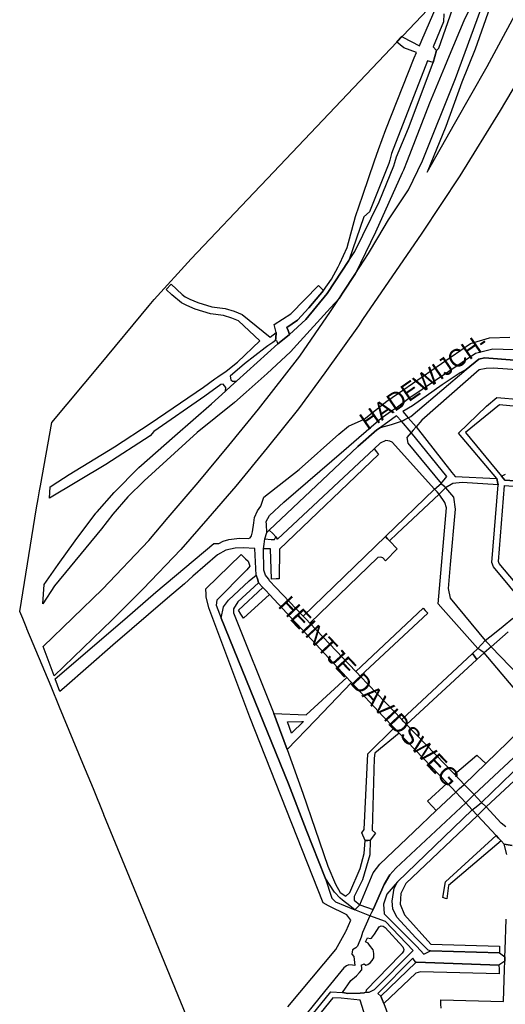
# Model space of a CAD drawing. Header units: metres. Extents: x 89872 to 99175, y 455036 to 468911.
# Tile 22 of 196: x 90100 to 90511, y 462879 to 463713. Entities that reach past the tile are written whole.
import ezdxf
from ezdxf.enums import TextEntityAlignment as Align

# ---------------------------------------------------------------- set-up
doc = ezdxf.new("R2010")
doc.units = ezdxf.units.M
for name, color, linetype in [('Gemeentegrenzen', 7, 'KG-GEMEENTE'), ('Straatnamen doorgaand', 7, 'Continuous'), ('Wegdeel doorgaand', 1, 'Continuous')]:
    doc.layers.add(name, color=color, linetype=linetype)
doc.layers.add('Waterdeel', color=7, linetype='Continuous', true_color=0x00aaff)
doc.layers.add('Wegdeel', color=7, linetype='Continuous', true_color=0x9a9a9a)
doc.linetypes.add('KG-GEMEENTE', pattern='A,1,-2.25,[5,NLCS.SHX,S=1,R=0,X=0,Y=0],-2.25', length=5.5)

msp = doc.modelspace()

# ---------------------------------------------------------------- linework, layer by layer
at = {"layer": 'Gemeentegrenzen', "flags": 128}
msp.add_lwpolyline([(91985.81, 461811.85), (91972.57, 462039.53), (91971.6, 462056.3), (91967.49, 462128.63), (91962.83, 462210.97), (91960.34, 462254.93), (91958.38, 462287.72), (91957.54, 462303.5), (91953.25, 462376.82), (91949.07, 462450.57), (91945.57, 462510.65), (91945.53, 462511.41), (91944.05, 462536.8), (91939.65, 462613.05), (91939.1, 462623.35), (91938.57, 462631.45), (91938.23, 462636.98), (91937.67, 462642.89), (91936.85, 462652.09), (91936.52, 462654.38), (91935.98, 462657.99), (91935.33, 462663.56), (91934.45, 462669.41), (91933.8, 462674.81), (91933.05, 462679.59), (91932.12, 462684.85), (91931.02, 462690.8), (91930.09, 462696.64), (91928.92, 462701.54), (91927.67, 462706.73), (91926.53, 462711.8), (91925.24, 462717.4), (91923.73, 462722.43), (91922.33, 462727.7), (91920.92, 462732.71), (91919.31, 462738.23), (91915.52, 462749.56), (91913.84, 462754.96), (91910.59, 462763.16), (91900, 462756.63), (91894.27, 462753.1), (91893.41, 462752.56), (91893.08, 462752.35), (91884, 462746.62), (91876.06, 462741.71), (91871.9, 462739.14), (91859.4, 462731.41), (91857.07, 462730.38), (91854.17, 462729.67), (91840.7, 462727.72), (91801.69, 462720.65), (91743.12, 462709.89), (91742.28, 462716.24), (91723.98, 462713.51), (91721.47, 462713.14), (91720.03, 462712.92), (91719.53, 462715.26), (91717.01, 462726.9), (91710.31, 462748.15), (91708.08, 462760.41), (91708.41, 462802.88), (91701.05, 462801.8), (91700.15, 462801.67), (91694.18, 462809.59), (91686.69, 462814.41), (91673.3, 462814.88), (91656.6, 462811.35), (91643.73, 462809.01), (91625.38, 462808.56), (91618.79, 462800.58), (91616.38, 462798.02), (91547.8, 462797.16), (91535.89, 462797.01), (91533.97, 462796.98), (91532.91, 462796.98), (91492.23, 462796.74), (91467.4, 462766.42), (91427.24, 462713.3), (91393.47, 462668.65), (91384.92, 462657.34), (91345.12, 462601.61), (91322.75, 462570.28), (91311.3, 462554.1), (91298.16, 462535.1), (91240.59, 462451.23), (91199.39, 462390.97), (91179.79, 462362.29), (91160.33, 462333.57), (91116.85, 462270.02), (91100.95, 462246.71), (91075.23, 462209.11), (91051.88, 462174.92), (91033.16, 462147.46), (91019.52, 462127.52), (90993.15, 462089.17), (90959.24, 462039.53), (90924.92, 461989.3), (90854.66, 461891.45), (90848.48, 461882.28), (90843.78, 461875.03), (90834.61, 461861.6), (90817.06, 461835.96), (90811.97, 461836.6), (90802.84, 461837.74), (90801.07, 461837.96), (90760.92, 461842.97), (90699.32, 461850.65), (90696.92, 461850.95), (90695.83, 461851.08), (90678.28, 461853.27), (90675.91, 461853.57), (90672.92, 461853.94), (90670.47, 461854.25), (90666.84, 461854.7), (90664.35, 461855.01), (90664.01, 461855.05), (90609.06, 461861.91), (90479.28, 461799.79), (90472.29, 461804.82), (90462.06, 461812.15), (90453.36, 461818.46), (90438.82, 461828.9), (90419.02, 461844.35), (90421.38, 461847.24), (90429.77, 461949.31), (90429.54, 461950.1), (90406.8, 462028.72), (90405.32, 462036.59), (90404.76, 462039.53), (90393.73, 462098.21), (90392.3, 462105.79), (90384.04, 462159.12), (90392.42, 462305.56), (90391.99, 462305.98), (90370.47, 462327.07), (90399.99, 462360.63), (90422.7, 462386.62), (90434.72, 462401.41), (90436.55, 462403.6), (90435.45, 462404.75), (90419.84, 462421.08), (90403.64, 462438.52), (90393.79, 462449.24), (90393.71, 462449.33), (90386.15, 462467.2), (90374.47, 462495.6), (90363.46, 462525.49), (90355.96, 462545.83), (90348.73, 462563.94), (90333.81, 462601.31), (90333.12, 462603.04), (90318.97, 462638.48), (90318.87, 462638.7), (90313.58, 462651.96), (90281.92, 462735.54), (90267.14, 462773.68), (90265.29, 462797.2), (90265.01, 462800.73), (90264.77, 462803.83), (90264.66, 462805.22), (90240.77, 462869.48), (90208.47, 462948.15), (90171.15, 463039.41), (90171.1, 463039.53), (90162.16, 463061.39), (90153.37, 463082.88), (90133.53, 463130.56), (90133.48, 463130.7), (90126.29, 463147.97), (90105.85, 463197.09), (90105.84, 463197.12), (90102.3, 463205.62), (90099.75, 463211.73), (90114.01, 463299.45), (90115.39, 463307.17), (90116.59, 463313.87), (90117.35, 463318.08), (90126.99, 463371.94), (90167.36, 463420.21), (90209.48, 463471.04), (90213.6, 463476.02), (90245.14, 463510.53), (90303.59, 463572.17), (90304.37, 463573), (90450.55, 463727.19), (90461.14, 463738.35), (90463.31, 463740.64), (90464.72, 463742.71), (90536.27, 463847.55), (90538.65, 463851.04), (90562.43, 463885.88), (90582.05, 463914.68), (90599.47, 463940.24), (90600.86, 463942.28), (90601.04, 463942.55), (90640.85, 464000.98), (90667.03, 464039.53), (90691.97, 464076.25), (90692.05, 464076.37), (90694.18, 464079.51), (90701.12, 464089.5), (90701.18, 464089.58), (90702.2, 464091.09), (90703.4, 464092.85), (90714.67, 464109.44), (90725.77, 464125.78), (90726.72, 464127.19), (90740.2, 464147.04), (90762.73, 464180.92), (90765.08, 464184.57), (90771, 464193.76), (90771.42, 464193.23), (90806.89, 464250.06), (90799.19, 464267.98), (90793.58, 464280.07), (90804.61, 464284.92), (90803.81, 464286.83), (90821.67, 464318.03), (90833.48, 464340.07), (90842.17, 464363.91), (90849.47, 464388.53), (90850.9, 464396.71), (90858.13, 464437.99), (90858.63, 464440.87), (90862.59, 464497.94), (90866.13, 464525.28), (90871.25, 464551.16), (90878.53, 464576.98), (90885.23, 464600.76), (90894.69, 464624.16), (90916.23, 464670.78), (90923.29, 464685), (90927.38, 464693.22), (90938.43, 464709.97), (90941.09, 464714), (90957.05, 464733.72), (90973.35, 464753.19), (90989.85, 464772.53), (91044.92, 464827.73), (91063.03, 464849.21), (91079.63, 464871.08), (91092.42, 464893.28), (91103.51, 464916.81), (91112.67, 464940.33), (91120.29, 464963.85), (91127, 464987.97), (91139, 465039.53), (91144.01, 465061.06), (91152.55, 465098.5), (91157.84, 465121.7), (91161.11, 465136.01), (91167.76, 465165.19), (91172.72, 465186.93), (91274.16, 465169.82), (91278.87, 465168.92), (91306.94, 465164.19), (91332.25, 465159.92), (91370.23, 465153.71), (91556.5, 465122.29), (91557.9, 465122.05), (91558.32, 465121.98), (91871.9, 465069.08), (91922.03, 465060.62), (92028.58, 465042.86), (92029.05, 465042.78), (92039.59, 465041.01), (92042.01, 465042.88), (92058.73, 465054.97), (92061.16, 465057.23), (92072.53, 465074.55), (92088.56, 465098.55), (92080.97, 465168.59), (92067.81, 465290.11), (92105.28, 465350.83), (92113.42, 465364.09), (92113.85, 465364.8), (92156.87, 465434.93), (92230.87, 465530.04), (92308.96, 465565.35), (92325.03, 465572.62), (92358.36, 465534.34), (92375.52, 465545.73), (92376.91, 465547.36), (92384.66, 465556.46), (92397.29, 465571.45), (92416.04, 465593.91), (92432.88, 465613.69), (92464.88, 465651.21), (92497.86, 465688.87), (92505.83, 465697.44), (92511.57, 465704.12), (92521.66, 465716.37), (92529.98, 465726.8), (92537.61, 465736.36), (92552.63, 465755.02), (92556.4, 465759.68), (92562.83, 465767.63), (92569.99, 465776.31), (92574, 465780.59), (92577.23, 465784.05), (92588.96, 465795.43), (92608.34, 465813.96), (92622.92, 465827.43), (92631.95, 465835.5), (92640.36, 465842.9), (92646.72, 465848.4), (92649.67, 465851.09), (92655.38, 465856.57), (92659.68, 465860.77), (92669.91, 465871.24), (92675.75, 465876.86), (92679.79, 465880.73), (92688.17, 465888.52), (92695.01, 465895.69), (92697.26, 465898.27), (92704.75, 465907.62), (92710.44, 465915.75), (92715.48, 465923.91), (92725.57, 465940.5), (92746.28, 465971.18), (92753.8, 465982.23), (92759.43, 465990.23), (92765.7, 465998.94), (92769.21, 466003.16), (92773.77, 466008.49), (92780.83, 466016.17), (92794.83, 466030.97), (92802.6, 466039.51), (92802.62, 466039.53), (92809.88, 466047.53), (92816.37, 466054.82), (92821.82, 466061.33), (92828.63, 466069.34), (92835.92, 466079.06), (92842.64, 466088.4), (92855.4, 466105.33), (92855.72, 466105.42), (92856.2, 466105.49), (92856.58, 466105.48), (92857, 466105.46), (92857.27, 466105.4), (92857.62, 466105.29), (92857.92, 466105.17), (92858.19, 466105.04), (92858.49, 466104.84), (92859.04, 466104.43), (92861.97, 466101.77), (92865.72, 466098.37), (92920.24, 466048.9), (92924.01, 466045.52), (92930.57, 466039.62), (92998.61, 466101.64), (93005.84, 466108.13), (93007.72, 466106.77), (93009.32, 466105.61), (93030.87, 466090.03), (93065.85, 466064.82), (93100.67, 466039.53), (93102.63, 466038.11), (93109.36, 466033.25), (93110.1, 466034.21), (93306.23, 465895.87), (93359.76, 465857.43), (93435.05, 465802.05), (93442.08, 465801.87), (93443.29, 465801.85), (93453.92, 465801.63), (93457.86, 465939.66), (93469.43, 465939.2), (93472.19, 465939.09), (93475.38, 465938.96), (93481.54, 465938.72), (93483.27, 465938.65), (93484.14, 465938.62), (93485.57, 465938.11), (93486.41, 465937.57), (93494.85, 465922.09), (93504.14, 465904.63), (93508.62, 465897.95), (93513.13, 465894.34), (93520.95, 465889.78), (93530.99, 465883.82), (93532.52, 465882.69), (93535.59, 465878.57), (93538.2, 465872.98), (93542.8, 465865.6), (93545.32, 465862.19), (93550.73, 465857.44), (93558, 465851.82), (93581.85, 465842.2), (93589.8, 465836.36), (93596, 465832.33), (93604.61, 465824.42), (93611.17, 465817.58), (93626.64, 465799), (93639.91, 465783.23), (93651.14, 465769.83), (93670.29, 465745.71), (93684.46, 465727.85), (93694.85, 465714.77), (93712.32, 465692.69), (93728.2, 465671.99), (93747.98, 465645.79), (93761.04, 465629.12), (93766.29, 465628.08), (93771.39, 465626.55), (93776.82, 465625.79), (93788.1, 465624.27), (93792.4, 465621.55), (93838.86, 465642.65), (93852.5, 465660.67), (93871.9, 465686.31), (93875.58, 465691.17), (93878.32, 465694.79), (93890.16, 465710.98), (93902.12, 465728.33), (93905.89, 465733.99), (93919.17, 465753.96), (93935.19, 465778.88), (93943.9, 465792.43), (93948.65, 465800.04), (93970.06, 465836.53), (93970.54, 465837.4), (93971.35, 465838.89), (93989.07, 465871.24), (93993.85, 465879.98), (94010.83, 465914.78), (94036.3, 465967.7), (94036.96, 465969.06), (94053.84, 466007.74), (94056.01, 466013.14), (94057.82, 466017.96), (94065.93, 466039.53), (94071.93, 466055.52), (94073.83, 466060.66), (94078.67, 466074.57), (94085.46, 466094.06), (94093.55, 466118.42), (94094.92, 466122.53), (94102.3, 466146.15), (94103.67, 466150.8), (94110.42, 466174.94), (94113.71, 466186.71), (94121.68, 466216.88), (94125.59, 466232.1), (94127.77, 466240.59), (94137.96, 466288.64), (94144.53, 466331.52), (94144.93, 466334.98), (94145.41, 466339.09), (94145.82, 466342.66), (94151.42, 466390.75), (94153.23, 466390.7), (94157.6, 466460.9), (94159.9, 466526.21), (94159.35, 466560.42), (94158.49, 466578.41), (94170.96, 466578.54), (94209.06, 466578.94), (94214.84, 466579), (94215.89, 466579.01), (94219.52, 466579.05), (94240.71, 466579.18), (94241.51, 466579.18), (94263.35, 466579.32), (94263.77, 466579.32), (94282.32, 466579.43), (94323.27, 466579.65), (94379.32, 466580.31), (94401.36, 466585.53), (94402.65, 466586.01), (94419.81, 466593.87), (94424.57, 466597.31), (94434.77, 466604.54), (94443.71, 466610.91), (94446.73, 466613.07), (94447.21, 466613.41), (94452.88, 466617.46), (94455.64, 466618.85), (94468.76, 466625.48), (94489.19, 466633.87), (94509.41, 466639.35), (94528.78, 466642.95), (94558.66, 466645.13), (94568.59, 466644.46), (94591.46, 466642.45), (94597.53, 466641.07), (94607.95, 466639.18), (94627.5, 466635), (94700, 466615.5), (94735, 466606.5), (94916, 466566.5), (94919.73, 466565.74), (94955, 466558.5), (94960.94, 466557.34), (94964.2, 466556.71), (94965.83, 466558.34), (94967.61, 466560.24), (95049.67, 466540.64), (95076.19, 466534.31), (95121, 466523.72), (95162.95, 466513.62), (95181.07, 466509.25), (95206.54, 466503.31), (95252.02, 466491.75), (95295.53, 466480.7), (95302.45, 466479.13), (95324.97, 466472.76), (95370.65, 466460.17), (95399.23, 466452.31), (95479.68, 466427.72), (95495.6, 466422.85), (95497.02, 466422.44), (95500.31, 466421.48), (95521.54, 466414.36), (95521.72, 466414.3), (95578.37, 466395.31), (95578.38, 466395.16), (95578.82, 466390.43), (95579.2, 466386.47), (95579.25, 466385.66), (95579.74, 466378.15), (95579.76, 466373.01), (95579.77, 466370.42), (95579.73, 466368.56), (95579.7, 466366.73), (95579.55, 466358.34), (95579.25, 466356.16), (95579.19, 466355.76), (95578.88, 466353.52), (95578.85, 466353.31), (95576.38, 466342.92), (95574.98, 466330.93), (95574.45, 466318.83), (95574.73, 466296.11), (95575.17, 466266.8), (95575.16, 466263.45), (95574.33, 466256.64), (95572.45, 466246.32), (95570.27, 466235.69), (95567.02, 466224.62), (95557.98, 466194.3), (95552.98, 466177.27), (95549.34, 466166.34), (95547.1, 466160.72), (95545.34, 466154.12), (95542, 466138.28), (95539.78, 466125.62), (95539.36, 466123.58), (95537.12, 466114.76), (95535.79, 466105.96), (95534.78, 466098.22), (95534.13, 466088.41), (95533.79, 466082.76), (95533.54, 466078.91), (95530.66, 466058.4), (95529.12, 466043.77), (95528.98, 466039.53), (95528.97, 466039.12), (95530.32, 466010.37), (95530.62, 466007.24), (95531.17, 466003.97), (95531.78, 466000.6), (95540.13, 465977.94), (95544.77, 465965.04), (95546.23, 465960.02), (95549.07, 465951.74), (95550.04, 465947.53), (95550.97, 465942.66), (95552.42, 465934.03), (95552.68, 465931.95), (95553.53, 465925.61), (95554.12, 465921.5), (95556.73, 465908.18), (95558.94, 465897.06), (95560.33, 465890.16), (95561.4, 465883.69), (95562.18, 465878.87), (95562.57, 465875.79), (95562.89, 465866.79), (95563.3, 465854.63), (95563.55, 465848.28), (95563.55, 465843.26), (95563.6, 465835.56), (95563.61, 465832.46), (95563.31, 465827.46), (95562.96, 465822.22), (95562.3, 465816.61), (95561.77, 465812.67), (95560.32, 465803.53), (95559.52, 465798.89), (95558.78, 465795.56), (95553.78, 465772.56), (95551.91, 465764.15), (95550.5, 465757.21), (95548.74, 465750.32), (95547.3, 465744.37), (95546.46, 465740.94), (95543.92, 465732.87), (95540.23, 465722.02), (95539.71, 465720.56), (95539.09, 465716.02), (95538.47, 465711.26), (95536.77, 465702.24), (95527.92, 465670.67), (95527.84, 465668.95), (95527.7, 465667.03), (95528.82, 465658.18), (95531.91, 465635.75), (95537.16, 465601.96), (95537.52, 465600), (95537.96, 465597.87), (95540.35, 465589.87), (95543.94, 465578.1), (95546.47, 465570.53), (95553.13, 465554.75), (95567.64, 465520.24), (95573.21, 465505.84), (95574.45, 465501.86), (95575.55, 465498.07), (95576.32, 465494.08), (95576.62, 465490.2), (95576.79, 465485.95), (95576.96, 465481.99), (95576.94, 465478.22), (95576.51, 465474.48), (95576.09, 465472.29), (95575.37, 465469.6), (95574.08, 465465.33), (95572.6, 465461.08), (95571.42, 465458.18), (95570.11, 465455.28), (95568.34, 465451.92), (95565.89, 465448.07), (95565.58, 465447.53), (95562.52, 465440.39), (95559.07, 465433.06), (95540.84, 465399.48), (95523.65, 465368.23), (95516.81, 465356.01), (95511.85, 465347.89), (95492.52, 465317.33), (95486.36, 465307.5), (95480.59, 465297.94), (95479.77, 465296.75), (95477.89, 465294.01), (95477.47, 465293.39), (95474.71, 465289.14), (95468.37, 465278.85), (95458.8, 465263.96), (95447.6, 465249.33), (95444.94, 465246.39), (95423.24, 465225.43), (95398.04, 465200.76), (95373.2, 465175.41), (95363.98, 465165), (95359.15, 465158.83), (95346.67, 465140.48), (95339.62, 465123.09), (95339.26, 465121.58), (95339.18, 465121.24), (95334.55, 465081.47), (95341.66, 465053.51), (95345.02, 465039.53), (95348.03, 465026.98), (95349.31, 465022.05), (95356.2, 465000), (95365.4, 464970.54), (95381.79, 464806.72), (95385.02, 464770.86), (95387.49, 464748.32), (95390.41, 464718.29), (95392.34, 464697.86), (95394.99, 464671.19), (95397.14, 464648.62), (95399.53, 464624.71), (95401.63, 464602.45), (95403.59, 464583.03), (95405.53, 464565.38), (95408.42, 464541.95), (95402.27, 464514.29), (95399.71, 464506.14), (95396, 464495.22), (95392.73, 464487.76), (95388.49, 464478.32), (95384.48, 464470.56), (95376.24, 464454.26), (95370.72, 464442.66), (95365.78, 464430.78), (95358.53, 464412.74), (95352.49, 464396.26), (95346.71, 464379.44), (95342.53, 464364.85), (95337.15, 464344.05), (95332.52, 464321.23), (95329.92, 464306.43), (95328.5, 464296.12), (95326.71, 464282.12), (95326, 464271.02), (95324.59, 464249.71), (95320.1, 464176.63), (95318.9, 464159.43), (95318.29, 464150), (95317.32, 464135.22), (95315.89, 464119.26), (95314.25, 464108.78), (95312.59, 464099.71), (95310.39, 464089.6), (95308.2, 464079.59), (95303.92, 464039.53), (95303.57, 464036.29), (95301.26, 464026.09), (95299.28, 464017.67), (95299.7, 464009.14), (95300.39, 464004.82), (95300.41, 464004.65), (95301.12, 464001.68), (95302.34, 463997.54), (95304.62, 463991.84), (95307.55, 463986.46), (95310.75, 463981.69), (95314.99, 463977.11), (95320.94, 463971.02), (95331.81, 463960.54), (95359.48, 463931.58), (95381.27, 463908.82), (95403.65, 463884.27), (95431.79, 463853.53), (95455.46, 463827.96), (95466.68, 463815.34), (95502.46, 463776.61), (95532.68, 463744.19), (95547.03, 463729.25), (95563.9, 463711.87), (95579.55, 463695.82), (95589.54, 463685.3), (95600.69, 463673.67), (95610.21, 463663.67), (95617.15, 463656.6), (95628.25, 463643.69), (95639.94, 463629.57), (95649.37, 463617.44), (95657.97, 463605.63), (95666.29, 463594.26), (95674.77, 463581.25), (95681.69, 463570.07), (95689.15, 463556.53), (95695.8, 463543.74), (95701.56, 463532.04), (95707.3, 463519.64), (95712.61, 463507.25), (95717.22, 463494.89), (95721.94, 463481.96), (95726.25, 463469.18), (95729.73, 463456.86), (95733.65, 463443.47), (95736.72, 463431.45), (95739.62, 463418.44), (95745.12, 463383.87), (95747.24, 463369.95), (95749.45, 463354.91), (95750.98, 463338.88), (95752.46, 463322.34), (95754.03, 463308.55), (95756.14, 463293.1), (95758.26, 463276.49), (95760.29, 463260.4), (95762.38, 463245.18), (95764.92, 463229.99), (95767.11, 463215.76), (95769.04, 463205.23), (95771.78, 463190.86), (95774.47, 463176.59), (95777.4, 463162.1), (95779.82, 463148.83), (95783.17, 463133.08), (95785.7, 463120.22), (95789.51, 463102.67), (95800.23, 463039.53), (95801.15, 463034.11), (95808.28, 462989.38), (95816.21, 462948.6), (95822.09, 462914.33), (95830.21, 462870.66), (95840.79, 462822.54), (95848.68, 462791.26), (95856.28, 462759.18), (95863, 462728.44), (95868.03, 462705.46), (95871.9, 462690.57), (95880.9, 462655.94), (95891.2, 462609.73), (95902.59, 462560.92), (95903.74, 462555.46), (95913.19, 462510.87), (95919.28, 462490.65), (95920.63, 462486.29), (95909.41, 462481.41), (95909.91, 462479.61), (95909.27, 462479.33), (95905.81, 462477.83), (95905.48, 462478.58), (95900.36, 462476.31), (95871.9, 462463.72), (95867.59, 462461.81), (95857.03, 462457.14), (95848.4, 462453.32), (95846.91, 462452.66), (95834.55, 462447.19), (95826.84, 462443.75), (95826.33, 462443.52), (95823.48, 462442.25), (95819.82, 462440.62), (95806.01, 462434.47), (95783.17, 462424.31), (95760.34, 462414.13), (95714.69, 462393.78), (95690.96, 462383.13), (95662.53, 462370.21), (95633.33, 462356.49), (95602.21, 462341.3), (95578.89, 462329.38), (95575.85, 462327.82), (95554.1, 462316.19), (95541.15, 462309.03), (95526.13, 462300.53), (95513.34, 462293.09), (95496.4, 462282.98), (95481.94, 462274.11), (95466.47, 462264.26), (95454.63, 462256.1), (95434.43, 462241.75), (95416.45, 462228.55), (95394.75, 462212.05), (95389.26, 462207.73), (95370.73, 462193.15), (95368.87, 462191.67), (95369.48, 462190.88), (95369.09, 462190.56), (95368.1, 462191.76), (95366.98, 462190.84), (95366.65, 462191.24), (95365.99, 462192.05), (95347.74, 462177.1), (95335.45, 462166.79), (95305.84, 462140.56), (95277.11, 462113.55), (95261.47, 462100.73), (95241.53, 462081.98), (95228.52, 462069.75), (95221.58, 462063.22), (95203.07, 462043.03), (95199.88, 462039.53), (95175.71, 462013.01), (95154.67, 461988.39), (95142.48, 461973.61), (95126.8, 461954.23), (95111.13, 461934.85), (95101.93, 461923.06), (95084.08, 461899.01), (95065.19, 461871.33), (95044.83, 461840.97), (95034.77, 461826.04), (95016.41, 461798.16), (94997.39, 461770.54), (94998.3, 461770.04), (95003.14, 461767.38), (95034.37, 461750.23), (95077.96, 461726.07), (95081.36, 461723.94), (95167.44, 461678.98), (95166.77, 461678.47), (95161.23, 461673.92), (95169.8, 461669.24), (95169.06, 461668.64), (95163.22, 461663.95), (95152.82, 461655.57), (95147.19, 461650.97), (95131.9, 461638.89), (95115.93, 461626.14), (95101.08, 461614.34), (95100.03, 461613.51), (95084.11, 461600.97), (95069.83, 461589.95), (95056.22, 461579.19), (95049.96, 461574.14), (95034.42, 461561.79), (95023.08, 461553.31), (95017.31, 461548.99), (94998.51, 461534.46), (94992.09, 461528.74), (94984.51, 461522.67), (94965.78, 461505.96), (94939.61, 461483.94), (94919.01, 461467.23), (94897.04, 461449.17), (94873.46, 461429.5), (94856.43, 461415.88), (94838.21, 461401.58), (94815.01, 461383.45), (94795.62, 461367.85), (94790.33, 461363.12), (94770.87, 461346.88), (94754.13, 461331.97), (94722.31, 461304.51), (94682.92, 461272.33), (94656.54, 461251.2), (94640.69, 461238.37), (94616.64, 461218.49), (94589.37, 461197.16), (94574.19, 461185.52), (94552.62, 461168.48), (94547.32, 461164.27), (94518.9, 461141.12), (94505.3, 461130.77), (94495.14, 461123.18), (94480.84, 461111.32), (94472.12, 461103.84), (94456.75, 461090.7), (94443.65, 461079.53), (94438.38, 461074.7), (94435.1, 461071.26), (94432.67, 461068.63), (94426.74, 461061.67), (94423.24, 461058.7), (94418.9, 461055.33), (94410.89, 461051.13), (94406.71, 461048.42), (94404.43, 461046.56), (94395.45, 461039.53), (94390.62, 461035.75), (94363.61, 461014.68), (94333.22, 460990.56), (94311.5, 460973.29), (94296.62, 460961.2), (94279.16, 460946.76), (94256.08, 460927.62), (94237.84, 460912.89), (94228.8, 460905.45), (94208.07, 460887.46), (94191.68, 460873.78), (94173.6, 460858.78), (94158.61, 460846.77), (94141.13, 460832.84), (94123.98, 460819.3), (94110.48, 460808.98), (94093.38, 460795.66), (94085.02, 460788.88), (94076.97, 460782.08), (94064.25, 460771.51), (94048.28, 460757.82), (94033.55, 460746.49), (94016.61, 460733.42), (93999.95, 460719.99), (93973.59, 460699.28), (93972.51, 460698.4), (93969.13, 460695.67), (93969.06, 460695.62), (93936.44, 460669.08), (93937.4, 460667.46), (93881.86, 460622.62), (93877.48, 460619.09), (93871.9, 460614.58), (93849.36, 460596.39), (93844.03, 460592.08), (93822.59, 460574.78), (93822, 460574.28), (93780.04, 460537.93), (93773.53, 460532.43), (93747.56, 460509.6), (93701.46, 460469.06), (93661.61, 460434.02), (93557.94, 460380.06), (93475.78, 460337.73), (93428.58, 460312.93), (93393.7, 460292.89), (93386.88, 460286.74), (93366.1, 460267.64), (93329.61, 460233.85), (93295.16, 460201.73), (93249.43, 460159.19), (93201.19, 460114.23), (93156.33, 460072.2), (93121.09, 460039.53), (93110.85, 460030.04), (93077.29, 459999.15), (93042.01, 459967.24), (93015.14, 459942.77), (93012.55, 459940.42), (92988.16, 459918.01), (92963.08, 459895.19), (92946.15, 459881.13), (92782.13, 459730.55), (92702.35, 459657.95), (92657.84, 459618.97), (92635.21, 459597.77), (92385.94, 459364.34), (92380.03, 459374.16), (92339.89, 459440.92), (92348.47, 459531.52), (92356.69, 459618.32), (92356.7, 459618.4), (92345.49, 459732.65), (92343.41, 459753.78), (92343.42, 459753.93), (92344.95, 459799.96), (92347.14, 459866.13), (92347.45, 459866.32), (92390.27, 459893), (92305.29, 460039.53), (92299.44, 460049.62), (92296.84, 460054.11), (92204.91, 460208.88), (92204.74, 460209.17), (92203.57, 460211.12), (92203.11, 460211.9), (92202.04, 460213.69), (92074.83, 460426.49), (92068.94, 460436.46), (92022.86, 460411.71), (91987.38, 460473), (91980.24, 460485.33), (91965.51, 460472.78), (91965.41, 460472.65), (91961.16, 460467.16), (91956.5, 460461.14), (91956.36, 460460.96), (91948.56, 460451.25), (91953.2, 460437.7), (91953.84, 460435.8), (91956.76, 460427.29), (91957.73, 460424.45), (91956.75, 460422.95), (91939.1, 460395.78), (91938.87, 460395.41), (91919.58, 460364.85), (91948.83, 460302.52), (91948.45, 460302.16), (91908.63, 460265.19), (91871.9, 460231.08), (91863.71, 460223.48), (91829.97, 460279.74), (91829.67, 460280.23), (91824.63, 460288.64), (91824.61, 460288.68), (91824.4, 460289.03), (91816.79, 460301.72), (91819.64, 460305.48), (91829.93, 460321.17), (91840.6, 460338.46), (91845.85, 460348.55), (91856.88, 460373.76), (91871.66, 460405.5), (91871.9, 460405.98), (91891.75, 460446.44), (91905.99, 460473.46), (91918.5, 460493.59), (91929.18, 460509.93), (91940.22, 460529), (91946.76, 460540.9), (91957.89, 460561.15), (91970.98, 460586.91), (91984.68, 460613.63), (91992.01, 460627.85), (92013.25, 460661.97), (92030.97, 460684.81), (92049.21, 460710.73), (92062.29, 460727.44), (92078, 460757.65), (92087.66, 460777.01), (92094.36, 460790.92), (92097.57, 460800.37), (92103.1, 460814.82), (92109.13, 460832.66), (92119.53, 460865.73), (92126.14, 460896.84), (92127.49, 460905.43), (92129.76, 460914.39), (92135.36, 460943.2), (92138.27, 460952.72), (92138.66, 460953.98), (92144.24, 460972.64), (92149.57, 460992.54), (92152.6, 461007.14), (92152.85, 461008.6), (92153.66, 461013.38), (92154.53, 461022.02), (92155.2, 461033.98), (92155.35, 461039.53), (92155.37, 461040.14), (92155.18, 461046.41), (92153.51, 461061.42), (92153.05, 461064.92), (92148.5, 461088.24), (92145.82, 461096.61), (92144.56, 461099.71), (92141.5, 461106.31), (92139.14, 461111.06), (92132.03, 461124.88), (92109.74, 461163.87), (92092.42, 461195.41), (92092.34, 461195.54), (92083.07, 461212.42), (92058.11, 461258.26), (92044.3, 461284.17), (92033.78, 461306.12), (92029.8, 461315.54), (92025.18, 461327.02), (92022.62, 461334.88), (92020.9, 461340.66), (92018.29, 461349.73), (92016.77, 461356.21), (92014.96, 461364.94), (92013.81, 461370.99), (92013.14, 461376.04), (92011.98, 461385.86), (92009.83, 461406.51), (92009.04, 461414.38), (92008.45, 461422), (92008.08, 461428.85), (92006.61, 461452.41), (92005.98, 461462.23), (92005.07, 461481.07), (92002.65, 461522.01), (92001.21, 461544.76), (91999.79, 461569.43), (91996.21, 461634.32), (91993.76, 461676.13), (91993.28, 461684.3), (91985.81, 461811.85)], close=True, dxfattribs=at)
at = {"layer": 'Waterdeel', "lineweight": -3}
for p, q in [((90404.34, 462944.41), (90405.93, 462945.17)), ((90405.93, 462945.17), (90407.84, 462944.91)), ((90398.8, 462936.01), (90400.39, 462938.17)), ((90400.39, 462938.17), (90404.34, 462944.41)), ((90407.84, 462944.91), (90409.49, 462943.83)), ((90409.49, 462943.83), (90424.45, 462927.48)), ((90392.75, 462931.61), (90394.53, 462935.18)), ((90394.91, 462930.59), (90392.75, 462931.61)), ((90394.53, 462935.18), (90396.89, 462934.6)), ((90396.25, 462928.75), (90394.91, 462930.59)), ((90399.24, 462924.93), (90396.25, 462928.75)), ((90396.89, 462934.6), (90397.78, 462934.86)), ((90397.78, 462934.86), (90398.8, 462936.01)), ((90422.26, 462920.28), (90393.2, 462890.82)), ((90399.62, 462923.66), (90399.24, 462924.93)), ((90399.94, 462921.43), (90399.62, 462923.66)), ((90399.94, 462919.84), (90399.94, 462921.43)), ((90423.87, 462922.11), (90422.26, 462920.28)), ((90425.02, 462923.91), (90423.87, 462922.11)), ((90424.45, 462927.48), (90425.21, 462925.31)), ((90425.21, 462925.31), (90425.02, 462923.91)), ((90389.38, 462912.14), (90390.43, 462912.51)), ((90389.57, 462909.08), (90389.38, 462912.14)), ((90390.43, 462912.51), (90391.73, 462912.96)), ((90391.73, 462912.96), (90393.07, 462912.01)), ((90393.07, 462912.01), (90394.72, 462912.58)), ((90394.72, 462912.58), (90396.82, 462913.92)), ((90396.82, 462913.92), (90398.54, 462916.02)), ((90398.54, 462916.02), (90399.69, 462918.06)), ((90399.69, 462918.06), (90399.94, 462919.84)), ((90405.64, 462885.72), (90435.3, 462914.26)), ((90435.3, 462914.26), (90436.06, 462914.46)), ((90436.06, 462914.46), (90505.84, 462912.04)), ((90505.84, 462912.04), (90505.96, 462908.6)), ((90385.18, 462903.03), (90387.79, 462905.71)), ((90387.79, 462905.71), (90389.51, 462908)), ((90389.51, 462908), (90389.57, 462909.08)), ((90435.3, 462905.25), (90408.35, 462879.58)), ((90439.26, 462906.33), (90435.3, 462905.25)), ((90506.09, 462904.56), (90439.26, 462906.33)), ((90505.96, 462908.6), (90506.09, 462904.56)), ((90373.15, 462888.67), (90380.28, 462898.9)), ((90380.28, 462898.9), (90385.18, 462903.03)), ((90374.99, 462888.56), (90373.15, 462888.67)), ((90377.74, 462888.05), (90374.99, 462888.56)), ((90388.37, 462888.32), (90377.74, 462888.05)), ((90391.5, 462888.39), (90388.37, 462888.32)), ((90393.1, 462889.12), (90391.5, 462888.39)), ((90393.2, 462890.82), (90393.1, 462889.12)), ((90406.88, 462882.92), (90405.64, 462885.72)), ((90408.35, 462879.58), (90406.88, 462882.92))]:
    msp.add_line(p, q, dxfattribs=at)
for points in [[(90530.03, 463133.16), (90493.3, 463176.72), (90490.46, 463178.64), (90487.89, 463180.38), (90458.61, 463213.32), (90454.27, 463218.21), (90461.37, 463299.42), (90460.02, 463303.96), (90455.23, 463311.21), (90453.4, 463313), (90451.11, 463315.26), (90415.22, 463355.06), (90413.45, 463356.13), (90409.89, 463356.48), (90405.27, 463354.35), (90400.15, 463349.56), (90318.22, 463272.96), (90316.88, 463274.84), (90314.16, 463277.62), (90311.21, 463280.64), (90386.39, 463351.39), (90402.5, 463365.46), (90405.35, 463367.56), (90414.86, 463370.19), (90423.12, 463373.01), (90424.57, 463373.51), (90426.11, 463374.28), (90429, 463375.72), (90431.21, 463376.82), (90436.7, 463381.72), (90478.12, 463416.59), (90488.83, 463425.62), (90493.46, 463426.55), (90518.98, 463424.65)], [(90561.73, 463413.62), (90500.88, 463417.9), (90495.01, 463417.59), (90489.14, 463416.35), (90440.35, 463373.73), (90435.63, 463368.26), (90433.13, 463365.32), (90431.45, 463363.34), (90427.91, 463359.03), (90428.62, 463354.41), (90456.8, 463320.23), (90459, 463318.09), (90460.63, 463316.5), (90467.18, 463308.45), (90468.7, 463298.37), (90464.54, 463251.47), (90462.73, 463231.01), (90464.5, 463222.84), (90494.28, 463187.13), (90496.74, 463184.47), (90499.35, 463181.64), (90538.36, 463141.11)], [(90326.93, 462876.64), (90367.61, 462925.08), (90376.05, 462940.35), (90376.48, 462940.93), (90380.26, 462950.02), (90376.86, 462954.57), (90361.33, 462962.14), (90356.79, 462964.79), (90294.77, 463122.09), (90259.95, 463214.85), (90257.82, 463224.09), (90257.72, 463225.92), (90257.44, 463230.97), (90287.37, 463259.88), (90291.22, 463256.29), (90293.35, 463254.3), (90294.77, 463250.04), (90292.11, 463246.84), (90291.22, 463245.77), (90266.7, 463221.25), (90266.35, 463216.98), (90270.59, 463206.13), (90327.63, 463065.55), (90342.4, 463026.53), (90358.68, 462986.01), (90364.36, 462968.58), (90367.39, 462965.55), (90383.67, 462958.73), (90386.16, 462961.39), (90387.84, 462963.18), (90399.2, 462990.08), (90404.88, 462997.65), (90433.78, 463025.04), (90452.61, 463042.89), (90469.19, 463058.6), (90472.23, 463061.35), (90476.41, 463065.14), (90494.82, 463082.94), (90532.68, 463119.52)], [(90555.97, 463122.83), (90484.71, 463056.46), (90480.7, 463052.4), (90477.84, 463049.49), (90418.41, 462994.07), (90413.5, 462988.42), (90408.59, 462980.32), (90399.26, 462959.09), (90397.93, 462956.62), (90396.33, 462953.63), (90390.29, 462939.64), (90389.06, 462935.56), (90385.88, 462927.98), (90385.16, 462927.2), (90384.6, 462926.59), (90381.87, 462924.93), (90381.04, 462921.17), (90382.76, 462919.33), (90383.84, 462911.63), (90381.87, 462911.88), (90378.75, 462912.26), (90376.52, 462911.25), (90374.51, 462909.61), (90357.88, 462889.59), (90307.84, 462827.36)], [(90566.23, 463112.21), (90494.91, 463046.18), (90490.74, 463041.8), (90487.79, 463038.69), (90427, 462981.22), (90422.7, 462972.75), (90422.26, 462963.69), (90425.67, 462954.6), (90448.23, 462929.6), (90506.34, 462928), (90506.27, 462925.19), (90506.21, 462922.48), (90447.71, 462924.07), (90445.78, 462924.75), (90435.47, 462935.06), (90419.2, 462952.52), (90415.79, 462959.71), (90415.34, 462966.24), (90417.18, 462977.17), (90419.76, 462982.57), (90483.22, 463043.54), (90486.59, 463046.19), (90491.1, 463049.74), (90561.15, 463117.59)]]:
    msp.add_lwpolyline(points, dxfattribs=at)
at = {"layer": 'Wegdeel'}
for p, q in [((90223.8, 463484.57), (90228.08, 463489.17)), ((90228.08, 463489.17), (90237.39, 463480.27)), ((90329.41, 463463.77), (90352.89, 463487.99)), ((90352.89, 463487.99), (90355, 463485.87)), ((90228.53, 463479.98), (90223.8, 463484.57)), ((90236.73, 463473.11), (90228.53, 463479.98)), ((90237.39, 463480.27), (90239.94, 463478.29)), ((90357.18, 463483.68), (90344.77, 463469.06)), ((90355, 463485.87), (90357.18, 463483.68)), ((90241.33, 463470.88), (90236.73, 463473.11)), ((90239.94, 463478.29), (90243.82, 463476.41)), ((90248.52, 463467.89), (90241.33, 463470.88)), ((90243.82, 463476.41), (90250.59, 463473.59)), ((90250.59, 463473.59), (90262.68, 463469.84)), ((90261.4, 463463.89), (90248.52, 463467.89)), ((90272.54, 463462.48), (90261.4, 463463.89)), ((90262.68, 463469.84), (90273.81, 463468.43)), ((90279.51, 463460.37), (90272.54, 463462.48)), ((90273.81, 463468.43), (90281.55, 463466.08)), ((90281.55, 463466.08), (90288.33, 463463.27)), ((90288.33, 463463.27), (90311.91, 463444.2)), ((90315.48, 463454.75), (90329.41, 463463.77)), ((90344.77, 463469.06), (90335.19, 463458.49)), ((90285.2, 463458.01), (90279.51, 463460.37)), ((90303.14, 463441.03), (90285.2, 463458.01)), ((90317, 463448.08), (90315.48, 463454.75)), ((90335.19, 463458.49), (90326.22, 463452.22)), ((90311.91, 463444.2), (90317, 463448.08)), ((90316.73, 463443.2), (90317, 463448.08)), ((90317, 463448.08), (90316.73, 463443.2)), ((90328.43, 463446.32), (90325.18, 463443.81)), ((90326.22, 463452.22), (90327.13, 463449.78)), ((90327.13, 463449.78), (90328.43, 463446.32)), ((90284.34, 463422.81), (90303.14, 463441.03)), ((90314.29, 463439.67), (90309.99, 463436.77)), ((90316.62, 463441.25), (90314.29, 463439.67)), ((90316.62, 463441.25), (90316.73, 463443.2)), ((90316.73, 463443.2), (90316.62, 463441.25)), ((90317.85, 463440.75), (90316.62, 463441.25)), ((90318.4, 463438.56), (90317.85, 463440.75)), ((90325.18, 463443.81), (90318.4, 463438.56)), ((90307.66, 463435.19), (90290.37, 463421.6)), ((90309.99, 463436.77), (90307.66, 463435.19)), ((90429.61, 463392.43), (90485.96, 463430.61)), ((90485.96, 463430.61), (90500.72, 463434.38)), ((90500.72, 463434.38), (90518.09, 463433.58)), ((90274.73, 463415.43), (90284.34, 463422.81)), ((90290.37, 463421.6), (90278.02, 463411.1)), ((90488.83, 463425.62), (90478.12, 463416.59)), ((90493.46, 463426.55), (90488.83, 463425.62)), ((90518.98, 463424.65), (90493.46, 463426.55)), ((90267.77, 463410.51), (90274.73, 463415.43)), ((90472.94, 463414.01), (90457.82, 463403.73)), ((90478.12, 463416.59), (90472.94, 463414.01)), ((90255.48, 463401.83), (90265.18, 463408.69)), ((90265.18, 463408.69), (90267.77, 463410.51)), ((90272.15, 463404.3), (90270.3, 463403.99)), ((90274.31, 463401.53), (90272.15, 463404.3)), ((90278.02, 463411.1), (90278.63, 463408.01)), ((90278.63, 463408.01), (90280.18, 463406.78)), ((90283.33, 463406.78), (90278.71, 463402.58)), ((90280.18, 463406.78), (90283.33, 463406.78)), ((90210.4, 463370.95), (90255.48, 463401.83)), ((90270.3, 463403.99), (90256.71, 463394.11)), ((90278.71, 463402.58), (90274.02, 463398.31)), ((90274.02, 463398.31), (90274.31, 463401.53)), ((90457.82, 463403.73), (90432.63, 463385.86)), ((90256.71, 463394.11), (90213.48, 463364.15)), ((90419.87, 463385.08), (90429.61, 463392.43)), ((90406.06, 463375.59), (90414.04, 463381.07)), ((90414.04, 463381.07), (90419.87, 463385.08)), ((90432.63, 463385.86), (90424.45, 463381.04)), ((90424.45, 463381.04), (90429, 463375.72)), ((90180.13, 463351.18), (90210.4, 463370.95)), ((90374.48, 463348.15), (90406.06, 463375.59)), ((90419.16, 463377.6), (90405.35, 463367.56)), ((90423.12, 463373.01), (90419.16, 463377.6)), ((90431.45, 463363.34), (90423.12, 463373.01)), ((90429, 463375.72), (90435.63, 463368.26)), ((90213.48, 463364.15), (90210.26, 463360.53)), ((90402.5, 463365.46), (90386.39, 463351.39)), ((90405.35, 463367.56), (90402.5, 463365.46)), ((90461.62, 463326), (90431.45, 463363.34)), ((90435.63, 463368.26), (90465.78, 463329.5)), ((90210.26, 463360.53), (90172.72, 463336.35)), ((90141.54, 463327.7), (90180.13, 463351.18)), ((90386.39, 463351.39), (90311.21, 463280.64)), ((90318.22, 463272.96), (90400.15, 463349.56)), ((90323.54, 463304.31), (90374.48, 463348.15)), ((90400.15, 463349.56), (90402.1, 463347.04)), ((90402.1, 463347.04), (90403.85, 463344.75)), ((90403.85, 463344.75), (90320, 463264.43)), ((90172.72, 463336.35), (90124.97, 463307.58)), ((90465.78, 463329.5), (90468.73, 463326)), ((90125.59, 463317.38), (90132.07, 463321.57)), ((90132.07, 463321.57), (90141.54, 463327.7)), ((90456.8, 463320.23), (90461.62, 463326)), ((90474.67, 463321.05), (90466.7, 463320.08)), ((90468.73, 463326), (90504.15, 463324.35)), ((90505.13, 463319.07), (90474.67, 463321.05)), ((90504.15, 463324.35), (90504.65, 463321.66)), ((90504.65, 463321.66), (90505.13, 463319.07)), ((90124.97, 463307.58), (90125.59, 463317.38)), ((90409.83, 463275.12), (90451.11, 463315.26)), ((90451.11, 463315.26), (90456.8, 463320.23)), ((90460.63, 463316.5), (90455.23, 463311.21)), ((90466.7, 463320.08), (90460.63, 463316.5)), ((90311.3, 463293.04), (90323.54, 463304.31)), ((90455.23, 463311.21), (90419.47, 463277.64)), ((90308.61, 463287.9), (90311.3, 463293.04)), ((90308.74, 463285.47), (90308.61, 463287.9)), ((90309.12, 463278.67), (90308.74, 463285.47)), ((90311.21, 463280.64), (90309.12, 463278.67)), ((90306.79, 463268.58), (90307.48, 463273.23)), ((90307.48, 463273.23), (90312.94, 463272.61)), ((90312.94, 463272.61), (90315.74, 463272.61)), ((90315.74, 463272.61), (90316.88, 463274.84)), ((90316.88, 463274.84), (90318.22, 463272.96)), ((90339.93, 463207.71), (90409.83, 463275.12)), ((90409.83, 463275.12), (90411.5, 463273.32)), ((90411.5, 463273.32), (90409.83, 463275.12)), ((90411.5, 463273.32), (90413.07, 463271.63)), ((90413.07, 463271.63), (90411.5, 463273.32)), ((90419.47, 463277.64), (90413.07, 463271.63)), ((90413.07, 463271.63), (90419.53, 463264.68)), ((90306.2, 463264.63), (90306.79, 463268.58)), ((90312.19, 463264.88), (90306.2, 463264.63)), ((90313.07, 463239.07), (90312.19, 463264.88)), ((90320, 463264.43), (90319.72, 463239.41)), ((90419.53, 463264.68), (90409.78, 463254.68)), ((90403.14, 463257.41), (90345.49, 463201.86)), ((90405.63, 463257.77), (90403.14, 463257.41)), ((90407.41, 463257.06), (90405.63, 463257.77)), ((90409.78, 463254.68), (90407.41, 463257.06)), ((90316.96, 463239.27), (90313.07, 463239.07)), ((90319.72, 463239.41), (90316.96, 463239.27)), ((90285.04, 463212.75), (90305.7, 463232.11)), ((90305.7, 463232.11), (90308.32, 463229.31)), ((90308.32, 463229.31), (90311.28, 463226.13)), ((90311.28, 463226.13), (90289.41, 463205.99)), ((90287.13, 463209.51), (90285.04, 463212.75)), ((90384.7, 463160.75), (90441.59, 463214.33)), ((90441.59, 463214.33), (90443.4, 463212.46)), ((90443.4, 463212.46), (90445.64, 463210.15)), ((90289.41, 463205.99), (90287.13, 463209.51)), ((90342.72, 463204.78), (90339.93, 463207.71)), ((90345.49, 463201.86), (90342.72, 463204.78)), ((90445.64, 463210.15), (90388.26, 463156.94)), ((90509.36, 463199.28), (90517.71, 463206)), ((90502.07, 463193.4), (90509.36, 463199.28)), ((90487.89, 463180.38), (90494.28, 463187.13)), ((90494.28, 463187.13), (90502.07, 463193.4)), ((90513.53, 463194.42), (90499.35, 463181.64)), ((90483.29, 463176.06), (90487.89, 463180.38)), ((90499.35, 463181.64), (90493.3, 463176.72)), ((90423.51, 463119.99), (90483.29, 463176.06)), ((90487.23, 463171.11), (90427.43, 463115.93)), ((90483.29, 463176.06), (90485.16, 463173.71)), ((90485.16, 463173.71), (90483.29, 463176.06)), ((90485.16, 463173.71), (90487.23, 463171.11)), ((90487.23, 463171.11), (90485.16, 463173.71)), ((90493.3, 463176.72), (90487.23, 463171.11)), ((90386.1, 463159.25), (90384.7, 463160.75)), ((90388.26, 463156.94), (90386.1, 463159.25)), ((90394.8, 463090.97), (90417.13, 463113.01)), ((90417.13, 463113.01), (90418.47, 463111.61)), ((90425.32, 463118.11), (90423.51, 463119.99)), ((90427.43, 463115.93), (90425.32, 463118.11)), ((90421.33, 463108.62), (90400.71, 463091.49)), ((90418.47, 463111.61), (90421.33, 463108.62)), ((90391.74, 463026.78), (90394.8, 463090.97)), ((90400.02, 463087.28), (90398.37, 463026.27)), ((90400.71, 463091.49), (90400.02, 463087.28)), ((90468.12, 463073.74), (90486.96, 463089.95)), ((90486.96, 463089.95), (90491.45, 463085.94)), ((90494.82, 463082.94), (90476.41, 463065.14)), ((90491.45, 463085.94), (90494.82, 463082.94)), ((90472.89, 463068.79), (90468.12, 463073.74)), ((90445.27, 463051.01), (90462.01, 463066.11)), ((90462.01, 463066.11), (90465.85, 463062.09)), ((90465.85, 463062.09), (90469.19, 463058.6)), ((90476.41, 463065.14), (90472.89, 463068.79)), ((90469.19, 463058.6), (90452.61, 463042.89)), ((90449.42, 463046.41), (90445.27, 463051.01)), ((90452.61, 463042.89), (90449.42, 463046.41)), ((90389.77, 463024.09), (90391.74, 463026.78)), ((90392.5, 463017.48), (90389.77, 463024.09)), ((90401.09, 463023.93), (90396.71, 463017.74)), ((90398.37, 463026.27), (90401.09, 463023.93)), ((90460.54, 462982.5), (90503.34, 463021.93)), ((90503.34, 463021.93), (90505.54, 463019.55)), ((90394.6, 463017.61), (90392.5, 463017.48)), ((90396.71, 463017.74), (90394.6, 463017.61)), ((90507.72, 463017.22), (90463.19, 462979.47)), ((90505.54, 463019.55), (90507.72, 463017.22)), ((90458.27, 462969.24), (90460.54, 462982.5)), ((90463.19, 462979.47), (90461.68, 462968.11)), ((90460.45, 462968.52), (90458.27, 462969.24)), ((90461.68, 462968.11), (90460.45, 462968.52))]:
    msp.add_line(p, q, dxfattribs=at)
for points in [[(90459.05, 463718.06), (90458.93, 463711.31), (90449.96, 463690.05), (90452.83, 463687.11), (90451.47, 463682.11), (90450.07, 463676.97), (90445.17, 463678.38), (90414.87, 463599.69), (90413.26, 463594.04), (90412.51, 463591.41), (90396.07, 463550.29), (90391.28, 463546.09), (90378.68, 463508.98), (90360.38, 463481.22), (90342.19, 463458.98), (90328.43, 463446.32), (90327.13, 463449.78), (90326.22, 463452.22), (90335.19, 463458.49), (90344.77, 463469.06), (90357.18, 463483.68), (90363.82, 463493.14), (90369.59, 463503.71), (90370.94, 463506.63), (90377.21, 463520.14), (90384.2, 463546.37), (90390.36, 463564.37), (90400.34, 463593.53), (90403.65, 463603.2), (90409.92, 463620.04), (90434.1, 463680.91), (90436.06, 463685.45), (90425.18, 463689.4), (90419.03, 463694.32), (90423.62, 463699.25), (90424.51, 463698.4), (90438.43, 463690.95), (90440.53, 463695.82), (90453.47, 463725.78)], [(90529.02, 463216.09), (90501.08, 463249.41), (90499.7, 463253.12), (90505.13, 463319.07), (90504.65, 463321.66), (90504.15, 463324.35), (90471.59, 463362.9), (90495.32, 463385.77), (90503.98, 463393.04), (90564.24, 463387.8)], [(90561.61, 463381.55), (90506.21, 463386.73), (90477.49, 463363.27), (90508.03, 463326.35), (90509.48, 463324.6), (90510.9, 463322.88), (90560.38, 463319.46)], [(90560.38, 463319.46), (90510.9, 463322.88), (90509.48, 463324.6), (90508.03, 463326.35), (90511.27, 463328.01)], [(90302.36, 462814.33), (90363.3, 462889.27), (90373.15, 462888.67), (90374.99, 462888.56), (90377.74, 462888.05), (90388.37, 462888.32), (90391.5, 462888.39), (90393.1, 462889.12), (90395.95, 462888.93), (90399.9, 462890.91), (90400.49, 462891.2), (90433.02, 462924.23), (90409.81, 462948.91), (90396.33, 462953.63), (90383.67, 462958.73), (90379.39, 462962.11), (90373.29, 462966.91), (90371.18, 462968.58), (90366.63, 462973.89), (90358.68, 462986.01), (90342.4, 463026.53), (90327.63, 463065.55), (90270.59, 463206.13), (90272.39, 463215.56), (90276.65, 463221.25), (90294.06, 463237.6), (90300.21, 463242.31), (90301.39, 463238.53), (90302.23, 463235.82), (90284.47, 463219.83), (90280.91, 463213.78), (90280.91, 463210.59), (90315.04, 463125.24), (90317.16, 463119.96), (90326.33, 463094.62), (90339.75, 463057.59), (90350.22, 463027.09), (90360.95, 462995.85), (90367.39, 462980.7), (90371.18, 462973.51), (90376.1, 462970.48), (90379.51, 462973.51), (90388.22, 462993.96), (90391.62, 463006.46), (90392.5, 463017.48), (90394.6, 463017.61), (90396.71, 463017.74), (90396.55, 463005.32), (90390.11, 462984.11), (90383.29, 462970.1), (90383.29, 462967.07), (90387.84, 462963.18), (90399.26, 462959.09), (90408.59, 462980.32), (90413.5, 462988.42), (90418.41, 462994.07), (90477.84, 463049.49), (90480.3, 463046.77), (90483.22, 463043.54), (90419.76, 462982.57), (90410.82, 462972.23), (90407.94, 462963.59), (90408.66, 462955.3), (90436.2, 462927.62), (90442.28, 462921.16), (90447.71, 462924.07), (90506.21, 462922.48), (90510.85, 462919.05), (90510.78, 462916.96), (90510.73, 462915.24), (90505.84, 462912.04), (90436.06, 462914.46), (90435.3, 462914.26), (90432.83, 462917.95), (90403.25, 462887.89), (90405.64, 462885.72), (90406.88, 462882.92), (90408.35, 462879.58), (90440.56, 462791.81)], [(90561.15, 463117.59), (90491.1, 463049.74), (90487.34, 463053.7), (90484.71, 463056.46), (90555.97, 463122.83)], [(90512.48, 463005.83), (90510.34, 463014.41), (90517.01, 463013.29)], [(90456.81, 462875.36), (90456.64, 462878.8), (90456.45, 462882.57), (90509.65, 462881.13), (90510.51, 462908.51), (90510.73, 462915.24), (90510.78, 462916.96), (90510.85, 462919.05), (90511.04, 462924.98), (90511.86, 462950.96)], [(90398.91, 462848.2), (90388.25, 462882.21), (90372.23, 462883.91), (90364.95, 462884.22), (90305.92, 462811.62)]]:
    msp.add_lwpolyline(points, dxfattribs=at)
for points in [[(90532.99, 463220.06), (90505.99, 463252.27), (90505.37, 463253.92), (90510.66, 463318.33), (90559.23, 463314.84), (90577.85, 463313.26), (90572.82, 463252.87), (90565.11, 463247.63), (90560.39, 463243.61)], [(90317.16, 463119.96), (90315.04, 463125.24), (90342.49, 463124.07), (90349.32, 463130.37), (90376.91, 463155.84), (90379.56, 463153), (90380.91, 463151.55), (90350.3, 463119.62), (90326.33, 463094.62)], [(90329.99, 463108.54), (90326.59, 463118.01), (90338.82, 463118.33), (90340.22, 463118.38)]]:
    msp.add_lwpolyline(points, close=True, dxfattribs=at)
at = {"layer": 'Wegdeel doorgaand'}
for points in [[(90485.38, 463731.69), (90475.94, 463712.27), (90463.6, 463682.62), (90459.6, 463673), (90446.85, 463642.36), (90427.93, 463593.56), (90424.85, 463585.63), (90423.82, 463583.34), (90401.22, 463533.11), (90384.29, 463497.95), (90373.37, 463481.47), (90370.4, 463476.98), (90363.04, 463468.9), (90334.71, 463437.76), (90329.28, 463431.79), (90309.51, 463413.26), (90291.6, 463397.42), (90281.74, 463388.8), (90250.23, 463363.22), (90205.15, 463322.45), (90191.25, 463308.86), (90178.55, 463294.16), (90169, 463281.82), (90129.22, 463233.27), (90119.33, 463218.2), (90120.36, 463234.55), (90132.4, 463251.58), (90146.72, 463271.47), (90164.23, 463294.95), (90165.29, 463296.16), (90179.82, 463312.57), (90200.82, 463333.57), (90231.08, 463360.44), (90262.27, 463387.62), (90274.02, 463398.31), (90278.71, 463402.58), (90283.33, 463406.78), (90318.4, 463438.56), (90325.18, 463443.81), (90328.43, 463446.32), (90342.19, 463458.98), (90360.38, 463481.22), (90378.68, 463508.98), (90383.72, 463516.7), (90404.3, 463558.81), (90416.71, 463589.24), (90417.55, 463592.12), (90418.99, 463597.03), (90429.06, 463621.28), (90450.07, 463676.97), (90451.47, 463682.11), (90452.83, 463687.11), (90454.84, 463688.93), (90468.37, 463727.69)], [(90498.1, 463723.61), (90485.56, 463688.12), (90474.45, 463660.09), (90460.8, 463622.67), (90444.96, 463583.97), (90468.29, 463625.04), (90495.84, 463673.54), (90529.3, 463735.7)], [(90532.87, 463680.09), (90506.98, 463636.29), (90472.55, 463580.99), (90440.44, 463532.19), (90390.33, 463459.02), (90386.71, 463453.73), (90358.2, 463414.02), (90336.07, 463383.3), (90309.51, 463350.25), (90282.96, 463317.82), (90259.3, 463290.58), (90236.23, 463264.31), (90204.4, 463230.88), (90178.15, 463204.62), (90128.85, 463157.12), (90119.7, 463181.92), (90169.79, 463230.48), (90209.18, 463271.87), (90225.49, 463291.37), (90250.85, 463320.91), (90277.09, 463352.41), (90302.1, 463382.99), (90336.99, 463428.09), (90363.04, 463466.02), (90364.79, 463468.55), (90370.4, 463476.98), (90373.37, 463481.47), (90384.29, 463497.95), (90395.36, 463514.89), (90403.23, 463528.21), (90412.34, 463543.62), (90429.11, 463569.07), (90440.93, 463593.44), (90469.08, 463663.47), (90490.37, 463721.74)], [(90517.01, 463013.29), (90510.34, 463014.41), (90507.72, 463017.22), (90505.54, 463019.55), (90503.34, 463021.93), (90487.79, 463038.69), (90483.22, 463043.54), (90480.3, 463046.77), (90477.84, 463049.49), (90469.19, 463058.6), (90465.85, 463062.09), (90462.01, 463066.11), (90421.33, 463108.62), (90418.47, 463111.61), (90417.13, 463113.01), (90407.76, 463122.8), (90380.91, 463151.55), (90379.56, 463153), (90376.91, 463155.84), (90339.32, 463196.1), (90333.82, 463202), (90311.28, 463226.13), (90308.32, 463229.31), (90305.7, 463232.11), (90302.23, 463235.82), (90301.39, 463238.53), (90300.21, 463242.31), (90298.93, 463265.14), (90289.09, 463265.67), (90282.34, 463265.32), (90274.52, 463263.54), (90267.41, 463259.63), (90246.49, 463241.49), (90239.28, 463235.23), (90225.09, 463222.92), (90178.55, 463183.13), (90137.57, 463146.91), (90133.8, 463143.71), (90129.74, 463154.71), (90188.89, 463205.02), (90215.15, 463228.1), (90264.13, 463269.23), (90268.48, 463269.23), (90272.03, 463271.36), (90277.01, 463272.78), (90285.89, 463273.85), (90293.71, 463273.49), (90295, 463274.14), (90296.19, 463275.63), (90297.14, 463279.09), (90298.13, 463286.76), (90298.68, 463291.27), (90301.17, 463296.95), (90304.09, 463300.95), (90306.64, 463308.6), (90336.69, 463332.03), (90370.04, 463361.99), (90378.43, 463368.79), (90391.52, 463374.73), (90410.81, 463389.97), (90424.45, 463399.29), (90481.7, 463438.86), (90497.92, 463443.53), (90515.15, 463444.02)], [(90511.58, 463029.22), (90507.84, 463032.28), (90494.91, 463046.18), (90491.1, 463049.74), (90487.34, 463053.7), (90484.71, 463056.46), (90476.41, 463065.14), (90472.89, 463068.79), (90468.12, 463073.74), (90427.43, 463115.93), (90425.32, 463118.11), (90423.51, 463119.99), (90388.26, 463156.94), (90386.1, 463159.25), (90384.7, 463160.75), (90345.49, 463201.86), (90342.72, 463204.78), (90339.93, 463207.71), (90316.87, 463231.93), (90311.49, 463237.57), (90310.87, 463238.96), (90309.06, 463241.06), (90307.98, 463242.31), (90306.58, 463246.65), (90306.2, 463264.63), (90306.79, 463268.58), (90307.48, 463273.23), (90309.12, 463278.67), (90308.74, 463285.47), (90308.61, 463287.9), (90311.3, 463293.04), (90323.54, 463304.31), (90374.48, 463348.15), (90406.06, 463375.59), (90414.04, 463381.07), (90419.87, 463385.08), (90429.61, 463392.43), (90485.96, 463430.61), (90500.72, 463434.38), (90518.09, 463433.58)]]:
    msp.add_lwpolyline(points, dxfattribs=at)

# ---------------------------------------------------------------- texts
at = {"layer": 'Straatnamen doorgaand'}
for s, rotation, p in [('HADEWIJCH-', 34.72421, (90442.06, 463406.72)), ('HEINTJE DAVIDSWEG', 313.22092, (90395.95, 463143.88))]:
    msp.add_text(s, height=15, rotation=rotation, dxfattribs=at).set_placement(p, align=Align.MIDDLE_CENTER)

doc.saveas('drawing.dxf')
